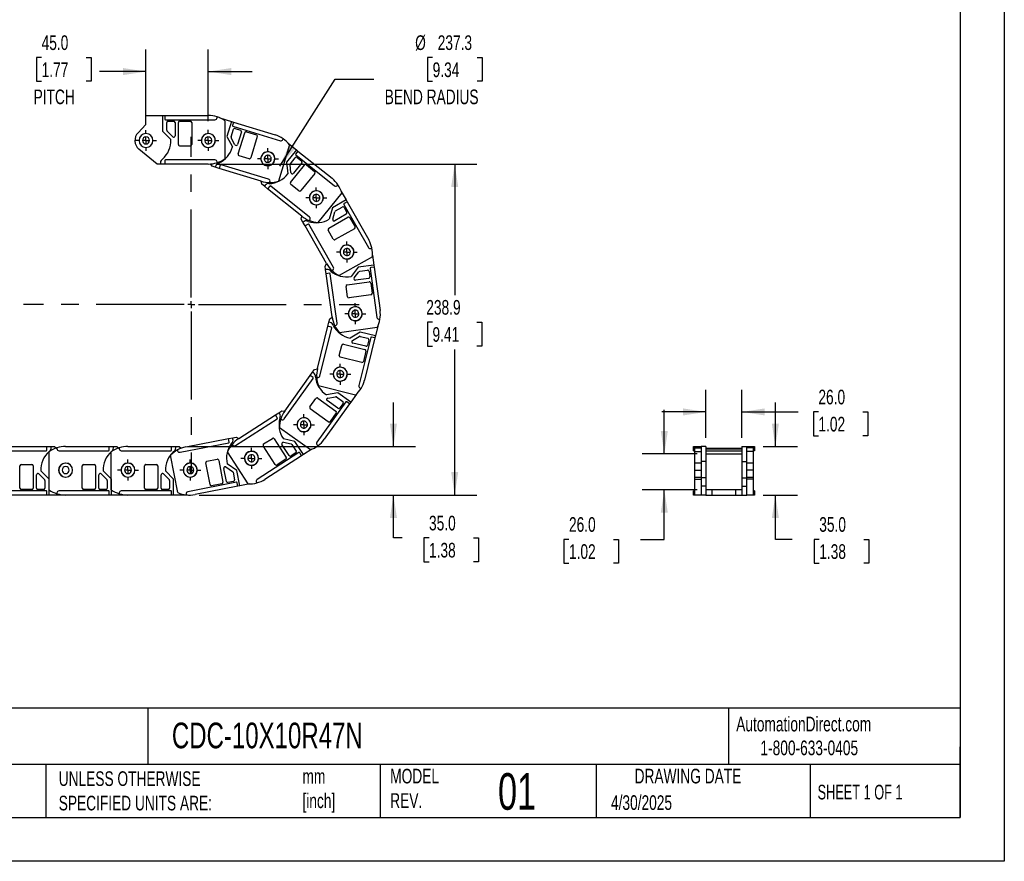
# Model space of a CAD drawing. Header units: millimetres. Extents: x 0 to 1397, y 0 to 1080.
# Tile 2 of 9: x 686 to 1397, y 0 to 608. Entities that reach past the tile are written whole.
import ezdxf

# ---------------------------------------------------------------- set-up
doc = ezdxf.new("R2010")
doc.units = ezdxf.units.MM
doc.header["$LTSCALE"] = 5
doc.linetypes.add('CENTERX2', pattern=[20.32, 12.7, -2.54, 2.54, -2.54])
doc.layers.add('CENTER', color=40, linetype='CENTERX2')
doc.layers.add('DIMENSIONS', color=140, linetype='Continuous', lineweight=25)
doc.layers.add('TEXT', color=140, linetype='Continuous', lineweight=25)
doc.styles.add('SLDTEXTSTYLE0', font='TXT', dxfattribs={"width": 0.7})
doc.styles.add('SLDTEXTSTYLE1', font='TXT', dxfattribs={"width": 0.65})
doc.dimstyles.new('SLDDIMSTYLE0', dxfattribs={"dimtxt": 10.790039, "dimasz": 16.51, "dimexe": 0, "dimexo": 0.0625, "dimgap": 2.69751, "dimtad": 0, "dimtih": 1, "dimtoh": 1, "dimdec": 1, "dimrnd": 1e-09, "dimzin": 12, "dimdsep": 46, "dimtxsty": 'SLDTEXTSTYLE0', "dimsah": 1, "dimcen": 0, "dimadec": 0, "dimazin": 3, "dimtfac": 1, "dimtdec": 1, "dimtofl": 0, "dimtmove": 0, "dimatfit": 3, "dimfxl": 0, "dimfrac": 2, "dimtolj": 1, "dimtzin": 12, "dimarcsym": 0})
doc.dimstyles.new('SLDDIMSTYLE1', dxfattribs={"dimtxt": 10.790039, "dimasz": 16.51, "dimexe": 0, "dimexo": 0.0625, "dimgap": 2.69751, "dimtad": 0, "dimtih": 1, "dimtoh": 1, "dimdec": 1, "dimrnd": 1e-09, "dimzin": 4, "dimdsep": 46, "dimtxsty": 'SLDTEXTSTYLE0', "dimsah": 1, "dimcen": 0.09, "dimadec": 0, "dimazin": 1, "dimtfac": 1, "dimtdec": 1, "dimtmove": 0, "dimatfit": 0, "dimfxl": 0, "dimfrac": 2, "dimtolj": 1, "dimtzin": 12, "dimarcsym": 0})
doc.dimstyles.new('SLDDIMSTYLE2', dxfattribs={"dimtxt": 10.790039, "dimasz": 16.51, "dimexe": 0, "dimexo": 0.0625, "dimgap": 2.69751, "dimtad": 0, "dimtih": 1, "dimtoh": 1, "dimdec": 1, "dimrnd": 1e-09, "dimzin": 12, "dimdsep": 46, "dimtxsty": 'SLDTEXTSTYLE0', "dimsah": 1, "dimcen": 0.09, "dimadec": 0, "dimazin": 3, "dimtfac": 1, "dimtdec": 1, "dimtofl": 0, "dimtmove": 0, "dimatfit": 3, "dimfxl": 0, "dimfrac": 2, "dimtolj": 1, "dimtzin": 12, "dimarcsym": 0})

# ---------------------------------------------------------------- blocks, each defined once
blk = doc.blocks.new('_D')
at = {"layer": 'DIMENSIONS'}
for p, q in [((984.31, 580.2), (980.69, 580.2)), ((980.69, 580.2), (980.69, 563.05)), ((1016.38, 580.2), (1020, 580.2)), ((1020, 580.2), (1020, 563.05)), ((873.96, 501.87), (913.99, 564.53)), ((913.99, 564.53), (941.77, 564.53)), ((980.69, 563.05), (984.31, 563.05)), ((1020, 563.05), (1016.38, 563.05))]:
    blk.add_line(p, q, dxfattribs=at)
blk.add_solid([(873.96, 501.87), (884.99, 514.42), (880.71, 517.15)], dxfattribs=at)
at = {"layer": 'DIMENSIONS', "attachment_point": 1, "style": 'SLDTEXTSTYLE0'}
for s, insert, char_height in [('%%c', (971.68, 596.25), 10.583), ('237.3', (987.97, 596.25), 10.583), ('9.34', (984.31, 576.69), 10.583), ('BEND RADIUS', (949.71, 557.13), 10.5833)]:
    blk.add_mtext(s, dxfattribs=dict(at, insert=insert, char_height=char_height))
blk = doc.blocks.new('_D_1')
at = {"layer": 'DIMENSIONS'}
for p, q in [((777.34, 534.25), (777.34, 585.98)), ((822.34, 534.3), (822.34, 585.98)), ((702, 580.2), (698.38, 580.2)), ((698.38, 580.2), (698.38, 563.05)), ((734.06, 580.2), (737.69, 580.2)), ((737.69, 580.2), (737.69, 563.05)), ((777.34, 570.1), (743.73, 570.1)), ((822.34, 570.1), (854.09, 570.1)), ((698.38, 563.05), (702, 563.05)), ((737.69, 563.05), (734.06, 563.05))]:
    blk.add_line(p, q, dxfattribs=at)
for points in [[(777.34, 570.1), (760.83, 572.64), (760.83, 567.56)], [(822.34, 570.1), (838.85, 567.56), (838.85, 572.64)]]:
    blk.add_solid(points, dxfattribs=at)
at = {"layer": 'DIMENSIONS', "char_height": 10.583, "attachment_point": 1, "style": 'SLDTEXTSTYLE0'}
for s, insert in [('45.0', (702, 596.25)), ('1.77', (702, 576.69)), ('PITCH', (696.22, 557.13))]:
    blk.add_mtext(s, dxfattribs=dict(at, insert=insert))
blk = doc.blocks.new('_D_2')
at = {"layer": 'DIMENSIONS'}
for p, q in [((828.69, 503.36), (1016.1, 503.36)), ((1000.22, 503.36), (1000.22, 408.7)), ((984.19, 389.13), (980.57, 389.13)), ((980.57, 389.13), (980.57, 371.99)), ((1016.25, 389.13), (1019.88, 389.13)), ((1019.88, 389.13), (1019.88, 371.99)), ((980.57, 371.99), (984.19, 371.99)), ((1019.88, 371.99), (1016.25, 371.99)), ((1000.22, 264.41), (1000.22, 369.57)), ((815.68, 264.41), (1016.1, 264.41))]:
    blk.add_line(p, q, dxfattribs=at)
for points in [[(1000.22, 503.36), (997.68, 486.85), (1002.76, 486.85)], [(1000.22, 264.41), (1002.76, 280.92), (997.68, 280.92)]]:
    blk.add_solid(points, dxfattribs=at)
at = {"layer": 'DIMENSIONS', "char_height": 10.583, "attachment_point": 1, "style": 'SLDTEXTSTYLE0'}
for s, insert in [('238.9', (979.7, 405.19)), ('9.41', (984.19, 385.63))]:
    blk.add_mtext(s, dxfattribs=dict(at, insert=insert))
blk = doc.blocks.new('_D_3')
at = {"layer": 'DIMENSIONS'}
for p, q in [((955.99, 299.41), (955.99, 331.16)), ((807.68, 299.41), (971.87, 299.41)), ((815.68, 264.41), (971.87, 264.41)), ((955.99, 233.4), (955.99, 264.41)), ((962.22, 233.4), (955.99, 233.4)), ((981.68, 233.4), (978.05, 233.4)), ((978.05, 233.4), (978.05, 216.25)), ((1013.74, 233.4), (1017.36, 233.4)), ((1017.36, 233.4), (1017.36, 216.25)), ((978.05, 216.25), (981.68, 216.25)), ((1017.36, 216.25), (1013.74, 216.25))]:
    blk.add_line(p, q, dxfattribs=at)
for points in [[(955.99, 299.41), (958.53, 315.92), (953.45, 315.92)], [(955.99, 264.41), (953.45, 247.9), (958.53, 247.9)]]:
    blk.add_solid(points, dxfattribs=at)
at = {"layer": 'DIMENSIONS', "char_height": 10.583, "attachment_point": 1, "style": 'SLDTEXTSTYLE0'}
for s, insert in [('35.0', (981.68, 249.46)), ('1.38', (981.68, 229.9))]:
    blk.add_mtext(s, dxfattribs=dict(at, insert=insert))
blk = doc.blocks.new('SW_CENTERMARKSYMBOL_0')
at = {"layer": 'CENTER', "color": 0}
for p, q in [((0, 5.08), (0, 7.54)), ((-5.08, 0), (-7.54, 0)), ((0, 0), (-2.54, 0)), ((0, 0), (0, 2.54)), ((0, 0), (0, -2.54)), ((0, 0), (2.54, 0)), ((5.08, 0), (7.54, 0)), ((0, -5.08), (0, -7.54))]:
    blk.add_line(p, q, dxfattribs=at)
blk = doc.blocks.new('SW_CENTERMARKSYMBOL_1')
at = {"layer": 'CENTER', "color": 0}
for p, q in [((0, 5.08), (0, 7.59)), ((-5.08, 0), (-7.59, 0)), ((0, 0), (-2.54, 0)), ((0, 0), (0, 2.54)), ((0, 0), (0, -2.54)), ((0, 0), (2.54, 0)), ((5.08, 0), (7.59, 0)), ((0, -5.08), (0, -7.59))]:
    blk.add_line(p, q, dxfattribs=at)
blk = doc.blocks.new('SW_CENTERMARKSYMBOL_2')
at = {"layer": 'CENTER', "color": 0}
for p, q in [((0, 5.08), (0, 7.59)), ((-5.08, 0), (-7.59, 0)), ((0, 0), (-2.54, 0)), ((0, 0), (0, 2.54)), ((0, 0), (0, -2.54)), ((0, 0), (2.54, 0)), ((5.08, 0), (7.59, 0)), ((0, -5.08), (0, -7.59))]:
    blk.add_line(p, q, dxfattribs=at)
blk = doc.blocks.new('SW_CENTERMARKSYMBOL_3')
at = {"layer": 'CENTER', "color": 0}
for p, q in [((0, 5.08), (0, 7.54)), ((-5.08, 0), (-7.54, 0)), ((0, 0), (-2.54, 0)), ((0, 0), (0, 2.54)), ((0, 0), (0, -2.54)), ((0, 0), (2.54, 0)), ((5.08, 0), (7.54, 0)), ((0, -5.08), (0, -7.54))]:
    blk.add_line(p, q, dxfattribs=at)
blk = doc.blocks.new('SW_CENTERMARKSYMBOL_4')
at = {"layer": 'CENTER', "color": 0}
for p, q in [((0, 5.08), (0, 7.54)), ((-5.08, 0), (-7.54, 0)), ((0, 0), (-2.54, 0)), ((0, 0), (0, 2.54)), ((0, 0), (0, -2.54)), ((0, 0), (2.54, 0)), ((5.08, 0), (7.54, 0)), ((0, -5.08), (0, -7.54))]:
    blk.add_line(p, q, dxfattribs=at)
blk = doc.blocks.new('SW_CENTERMARKSYMBOL_5')
at = {"layer": 'CENTER', "color": 0}
for p, q in [((0, 5.08), (0, 7.54)), ((-5.08, 0), (-7.54, 0)), ((0, 0), (-2.54, 0)), ((0, 0), (0, 2.54)), ((0, 0), (0, -2.54)), ((0, 0), (2.54, 0)), ((5.08, 0), (7.54, 0)), ((0, -5.08), (0, -7.54))]:
    blk.add_line(p, q, dxfattribs=at)
blk = doc.blocks.new('SW_CENTERMARKSYMBOL_6')
at = {"layer": 'CENTER', "color": 0}
for p, q in [((0, 5.08), (0, 7.59)), ((-5.08, 0), (-7.59, 0)), ((0, 0), (-2.54, 0)), ((0, 0), (0, 2.54)), ((0, 0), (0, -2.54)), ((0, 0), (2.54, 0)), ((5.08, 0), (7.59, 0)), ((0, -5.08), (0, -7.59))]:
    blk.add_line(p, q, dxfattribs=at)
blk = doc.blocks.new('SW_CENTERMARKSYMBOL_7')
at = {"layer": 'CENTER', "color": 0}
for p, q in [((0, 5.08), (0, 7.59)), ((-5.08, 0), (-7.59, 0)), ((0, 0), (-2.54, 0)), ((0, 0), (0, 2.54)), ((0, 0), (0, -2.54)), ((0, 0), (2.54, 0)), ((5.08, 0), (7.59, 0)), ((0, -5.08), (0, -7.59))]:
    blk.add_line(p, q, dxfattribs=at)
blk = doc.blocks.new('SW_CENTERMARKSYMBOL_8')
at = {"layer": 'CENTER', "color": 0}
for p, q in [((0, 5.08), (0, 7.59)), ((-5.08, 0), (-7.59, 0)), ((0, 0), (-2.54, 0)), ((0, 0), (0, 2.54)), ((0, 0), (0, -2.54)), ((0, 0), (2.54, 0)), ((5.08, 0), (7.59, 0)), ((0, -5.08), (0, -7.59))]:
    blk.add_line(p, q, dxfattribs=at)
blk = doc.blocks.new('SW_CENTERMARKSYMBOL_9')
at = {"layer": 'CENTER', "color": 0}
for p, q in [((0, 5.08), (0, 7.54)), ((-5.08, 0), (-7.54, 0)), ((0, 0), (-2.54, 0)), ((0, 0), (0, 2.54)), ((0, 0), (0, -2.54)), ((0, 0), (2.54, 0)), ((5.08, 0), (7.54, 0)), ((0, -5.08), (0, -7.54))]:
    blk.add_line(p, q, dxfattribs=at)
blk = doc.blocks.new('SW_CENTERMARKSYMBOL_10')
at = {"layer": 'CENTER', "color": 0}
for p, q in [((0, 5.08), (0, 7.59)), ((-5.08, 0), (-7.59, 0)), ((0, 0), (-2.54, 0)), ((0, 0), (0, 2.54)), ((0, 0), (0, -2.54)), ((0, 0), (2.54, 0)), ((5.08, 0), (7.59, 0)), ((0, -5.08), (0, -7.59))]:
    blk.add_line(p, q, dxfattribs=at)
blk = doc.blocks.new('SW_CENTERMARKSYMBOL_11')
at = {"layer": 'CENTER', "color": 0}
for p, q in [((0, 5.08), (0, 121.18)), ((-5.08, 0), (-121.18, 0)), ((0, 0), (-2.54, 0)), ((0, 0), (0, 2.54)), ((0, 0), (0, -2.54)), ((0, 0), (2.54, 0)), ((5.08, 0), (121.18, 0)), ((0, -5.08), (0, -121.18))]:
    blk.add_line(p, q, dxfattribs=at)
blk = doc.blocks.new('_D_5')
at = {"layer": 'DIMENSIONS'}
for p, q in [((1181.59, 305.76), (1181.59, 340.26)), ((1207.59, 305.76), (1207.59, 340.26)), ((1181.59, 324.39), (1149.84, 324.39)), ((1207.59, 324.39), (1248.18, 324.39)), ((1262.8, 324.39), (1259.17, 324.39)), ((1259.17, 324.39), (1259.17, 307.24)), ((1294.86, 324.39), (1298.48, 324.39)), ((1298.48, 324.39), (1298.48, 307.24)), ((1259.17, 307.24), (1262.8, 307.24)), ((1298.48, 307.24), (1294.86, 307.24))]:
    blk.add_line(p, q, dxfattribs=at)
for points in [[(1181.59, 324.39), (1165.08, 326.93), (1165.08, 321.85)], [(1207.59, 324.39), (1224.1, 321.85), (1224.1, 326.93)]]:
    blk.add_solid(points, dxfattribs=at)
at = {"layer": 'DIMENSIONS', "char_height": 10.583, "attachment_point": 1, "style": 'SLDTEXTSTYLE0'}
for s, insert in [('26.0', (1262.8, 340.45)), ('1.02', (1262.8, 320.88))]:
    blk.add_mtext(s, dxfattribs=dict(at, insert=insert))
blk = doc.blocks.new('_D_6')
at = {"layer": 'DIMENSIONS'}
for p, q in [((1151.55, 294.21), (1151.55, 325.96)), ((1175.24, 294.21), (1135.68, 294.21)), ((1175.24, 268.21), (1135.68, 268.21)), ((1151.55, 232.39), (1151.55, 268.21)), ((1082.73, 232.39), (1079.11, 232.39)), ((1079.11, 232.39), (1079.11, 215.24)), ((1114.8, 232.39), (1118.42, 232.39)), ((1118.42, 232.39), (1118.42, 215.24)), ((1134.25, 232.39), (1151.55, 232.39)), ((1079.11, 215.24), (1082.73, 215.24)), ((1118.42, 215.24), (1114.8, 215.24))]:
    blk.add_line(p, q, dxfattribs=at)
for points in [[(1151.55, 294.21), (1154.09, 310.72), (1149.01, 310.72)], [(1151.55, 268.21), (1149.01, 251.7), (1154.09, 251.7)]]:
    blk.add_solid(points, dxfattribs=at)
at = {"layer": 'DIMENSIONS', "char_height": 10.583, "attachment_point": 1, "style": 'SLDTEXTSTYLE0'}
for s, insert in [('26.0', (1082.73, 248.45)), ('1.02', (1082.73, 228.89))]:
    blk.add_mtext(s, dxfattribs=dict(at, insert=insert))
blk = doc.blocks.new('_D_7')
at = {"layer": 'DIMENSIONS'}
for p, q in [((1231.73, 299.41), (1231.73, 331.16)), ((1222.94, 299.41), (1247.61, 299.41)), ((1222.94, 264.41), (1247.61, 264.41)), ((1231.73, 232.39), (1231.73, 264.41)), ((1243.97, 232.39), (1231.73, 232.39)), ((1263.42, 232.39), (1259.8, 232.39)), ((1259.8, 232.39), (1259.8, 215.24)), ((1295.49, 232.39), (1299.11, 232.39)), ((1299.11, 232.39), (1299.11, 215.24)), ((1259.8, 215.24), (1263.42, 215.24)), ((1299.11, 215.24), (1295.49, 215.24))]:
    blk.add_line(p, q, dxfattribs=at)
for points in [[(1231.73, 299.41), (1234.27, 315.92), (1229.19, 315.92)], [(1231.73, 264.41), (1229.19, 247.9), (1234.27, 247.9)]]:
    blk.add_solid(points, dxfattribs=at)
at = {"layer": 'DIMENSIONS', "char_height": 10.583, "attachment_point": 1, "style": 'SLDTEXTSTYLE0'}
for s, insert in [('35.0', (1263.42, 248.45)), ('1.38', (1263.42, 228.89))]:
    blk.add_mtext(s, dxfattribs=dict(at, insert=insert))

msp = doc.modelspace()

# ---------------------------------------------------------------- linework, layer by layer
at = {"color": 7, "linetype": 'Continuous'}
for p, q in [((1397.01, 1079.51), (1397.01, 0.01)), ((1397.01, 0.01), (0.01, 0.01))]:
    msp.add_line(p, q, dxfattribs=at)
for p, q in [((777.34, 531.86), (777.34, 538.36)), ((777.34, 538.36), (789.34, 538.36)), ((789.34, 538.36), (789.34, 526.96)), ((789.34, 538.36), (790.84, 538.36)), ((790.84, 538.36), (790.84, 535.86)), ((790.84, 538.36), (822.34, 538.36)), ((791.34, 535.36), (827.14, 535.36)), ((792.34, 527.77), (792.34, 533.36)), ((793.34, 534.36), (797.34, 534.36)), ((798.34, 533.36), (798.34, 523.77)), ((800.84, 517.36), (800.84, 533.36)), ((801.84, 534.36), (809.34, 534.36)), ((810.34, 533.36), (810.34, 517.36)), ((828.64, 536.86), (828.64, 537.39)), ((830.69, 536.63), (839.08, 534.06)), ((834.34, 534.59), (834.34, 507.12)), ((839.08, 534.06), (835.75, 523.16)), ((839.08, 534.06), (840.52, 533.62)), ((840.52, 533.62), (839.78, 531.23)), ((840.52, 533.62), (870.64, 524.41)), ((771.6, 525.92), (777.34, 531.86)), ((789.34, 526.96), (795.33, 520.97)), ((796.64, 523.06), (792.64, 527.06)), ((838.86, 523.06), (840.49, 528.4)), ((840.12, 530.61), (874.35, 520.14)), ((841.74, 529.07), (845.56, 527.9)), ((846.23, 526.65), (843.42, 517.48)), ((849.87, 526.58), (857.04, 524.39)), ((835.75, 523.16), (839.72, 515.68)), ((841.58, 517.31), (838.93, 522.3)), ((843.94, 510.62), (848.62, 525.92)), ((857.7, 523.14), (853.02, 507.84)), ((876.23, 521.14), (876.38, 521.65)), ((785.34, 503.36), (772.24, 514.19)), ((809.34, 516.36), (801.84, 516.36)), ((881.01, 517.3), (872.98, 491.04)), ((885.91, 513.67), (878.78, 504.77)), ((880.3, 518.16), (885.91, 513.67)), ((887.08, 512.73), (885.51, 510.78)), ((885.91, 513.67), (887.08, 512.73)), ((887.08, 512.73), (911.66, 493.03)), ((790.84, 505.86), (790.84, 503.36)), ((827.14, 506.36), (791.34, 506.36)), ((828.64, 504.32), (828.64, 504.86)), ((851.78, 507.18), (844.6, 509.37)), ((878.78, 504.77), (879.7, 496.35)), ((881.63, 503.53), (885.12, 507.89)), ((885.59, 510.08), (913.52, 487.69)), ((886.53, 508.05), (889.65, 505.55)), ((787.84, 503.36), (785.34, 503.36)), ((787.84, 504.36), (787.84, 503.36)), ((790.84, 503.36), (787.84, 503.36)), ((822.34, 503.36), (790.84, 503.36)), ((825.02, 501.76), (823.93, 503.42)), ((827.41, 501.03), (825.02, 501.76)), ((827.71, 501.99), (827.41, 501.03)), ((830.28, 500.15), (827.41, 501.03)), ((831.01, 502.54), (830.28, 500.15)), ((860.41, 490.94), (830.28, 500.15)), ((865.87, 492.41), (831.64, 502.88)), ((882.03, 497.18), (881.41, 502.8)), ((881.75, 490.09), (891.75, 502.58)), ((889.8, 504.14), (883.81, 496.66)), ((893.16, 502.73), (899.01, 498.04)), ((860.9, 488.86), (860.47, 490.92)), ((866.71, 490.03), (866.87, 490.54)), ((899.17, 496.63), (889.16, 484.15)), ((862.85, 487.3), (860.9, 488.86)), ((863.47, 488.08), (862.85, 487.3)), ((865.19, 485.42), (862.85, 487.3)), ((866.75, 487.37), (865.19, 485.42)), ((889.77, 465.72), (865.19, 485.42)), ((895.39, 465.06), (867.45, 487.45)), ((887.75, 483.99), (881.9, 488.69)), ((915.63, 487.92), (915.97, 488.34)), ((918.32, 483.64), (921.86, 477.4)), ((918.66, 482.59), (901.48, 461.15)), ((921.86, 477.4), (911.95, 471.77)), ((921.86, 477.4), (922.6, 476.1)), ((911.95, 471.77), (909.7, 463.61)), ((914.14, 469.57), (919, 472.32)), ((920.24, 474.18), (937.91, 443.04)), ((920.36, 471.95), (922.33, 468.47)), ((922.6, 476.1), (920.43, 474.86)), ((922.6, 476.1), (938.15, 448.7)), ((889.45, 463.61), (889.82, 465.68)), ((890.68, 461.43), (889.45, 463.61)), ((895.29, 462.53), (895.62, 462.95)), ((909.27, 457.03), (923.19, 464.93)), ((912.16, 463.51), (913.67, 468.96)), ((921.96, 467.1), (913.62, 462.37)), ((924.55, 464.55), (928.26, 458.03)), ((891.55, 461.93), (890.68, 461.43)), ((892.16, 458.82), (890.68, 461.43)), ((894.34, 460.06), (892.16, 458.82)), ((907.71, 431.43), (892.16, 458.82)), ((912.69, 428.73), (895.02, 459.87)), ((912.6, 449.15), (908.9, 455.67)), ((927.88, 456.67), (913.96, 448.77)), ((939.95, 442.48), (940.42, 442.74)), ((940.8, 436.4), (916.91, 422.85)), ((940.87, 437.51), (941.85, 430.4)), ((906.63, 429.58), (907.74, 431.37)), ((906.97, 427.1), (906.63, 429.58)), ((907.97, 427.24), (906.97, 427.1)), ((907.38, 424.13), (906.97, 427.1)), ((911.66, 426.42), (912.12, 426.69)), ((930.56, 428.84), (925.44, 422.09)), ((941.85, 430.4), (930.56, 428.84)), ((931.77, 425.98), (937.31, 426.74)), ((939.15, 428.01), (944.05, 392.54)), ((942.06, 428.91), (939.58, 428.57)), ((941.85, 430.4), (942.06, 428.91)), ((942.06, 428.91), (946.36, 397.71)), ((909.86, 424.47), (907.38, 424.13)), ((911.69, 392.93), (907.38, 424.13)), ((915.32, 388.58), (910.43, 424.04)), ((927.7, 421.09), (931.11, 425.59)), ((938.13, 420.8), (928.63, 419.49)), ((938.44, 425.89), (938.98, 421.93)), ((922.79, 407.58), (921.77, 415.01)), ((922.62, 416.14), (938.47, 418.32)), ((939.6, 417.47), (940.62, 410.04)), ((939.77, 408.91), (923.92, 406.73)), ((909.41, 389.18), (910.01, 391.61)), ((910.01, 391.61), (911.7, 392.86)), ((945.74, 391.26), (946.27, 391.34)), ((901.15, 355.68), (908.69, 386.27)), ((902.91, 350.3), (911.48, 385.06)), ((908.69, 386.27), (909.41, 389.18)), ((911.12, 385.67), (908.69, 386.27)), ((910.38, 388.94), (909.41, 389.18)), ((913.51, 386.82), (914.04, 386.89)), ((944.27, 385.31), (917.06, 381.55)), ((944.75, 386.31), (943.03, 379.34)), ((931.96, 382.07), (924.71, 377.69)), ((926.44, 375.92), (931.28, 378.85)), ((939.64, 378.12), (931.07, 343.36)), ((943.03, 379.34), (931.96, 382.07)), ((932.04, 378.96), (937.46, 377.63)), ((942.67, 377.88), (935.13, 347.3)), ((942.67, 377.88), (940.24, 378.48)), ((943.03, 379.34), (942.67, 377.88)), ((916.88, 365.19), (918.68, 372.47)), ((919.89, 373.2), (935.42, 369.37)), ((936.02, 371.8), (926.71, 374.1)), ((938.19, 376.41), (937.23, 372.53)), ((933.15, 360.15), (917.61, 363.98)), ((936.15, 368.16), (934.36, 360.88)), ((899.09, 355.08), (901.13, 355.62)), ((877.22, 319.34), (898.04, 348.46)), ((877.57, 324.99), (895.9, 350.61)), ((895.9, 350.61), (897.64, 353.05)), ((897.93, 349.15), (895.9, 350.61)), ((897.64, 353.05), (899.09, 355.08)), ((898.45, 352.47), (897.64, 353.05)), ((900.58, 349.34), (901.09, 349.21)), ((928.6, 336.55), (901.93, 343.13)), ((932.16, 341.54), (932.68, 341.42)), ((895.71, 328), (900.07, 334.1)), ((901.47, 334.33), (914.48, 325.02)), ((915.96, 338.1), (907.61, 336.71)), ((908.56, 334.43), (914.14, 335.36)), ((914.88, 335.19), (919.42, 331.94)), ((925.24, 331.47), (915.96, 338.1)), ((929.41, 337.31), (925.24, 331.47)), ((921.63, 331.59), (900.81, 302.47)), ((924.36, 330.25), (906.04, 304.63)), ((915.93, 327.06), (908.14, 332.63)), ((919.66, 330.54), (917.33, 327.29)), ((924.36, 330.25), (922.33, 331.7)), ((925.24, 331.47), (924.36, 330.25)), ((844.31, 305.19), (870.81, 322.21)), ((870.81, 322.21), (873.34, 323.83)), ((872.17, 320.11), (870.81, 322.21)), ((873.34, 323.83), (875.44, 325.19)), ((873.88, 322.99), (873.34, 323.83)), ((875.44, 325.19), (877.53, 324.93)), ((908.95, 317.3), (895.94, 326.6)), ((914.71, 323.63), (910.35, 317.53)), ((841.89, 300.07), (872.02, 319.42)), ((896, 297.06), (873.65, 313.03)), ((874.69, 319.3), (875.13, 318.99)), ((837.01, 305.11), (839.95, 305.68)), ((839.95, 305.68), (842.41, 306.16)), ((840.14, 304.7), (839.95, 305.68)), ((842.41, 306.16), (844.26, 305.15)), ((674.37, 299.41), (705.87, 299.41)), ((705.87, 296.91), (705.87, 299.41)), ((705.87, 299.41), (708.87, 299.41)), ((708.87, 298.41), (708.87, 299.41)), ((708.87, 299.41), (711.37, 299.41)), ((711.37, 299.41), (712.68, 298.33)), ((719.35, 299.41), (750.85, 299.41)), ((750.85, 296.91), (750.85, 299.41)), ((750.85, 299.41), (753.85, 299.41)), ((753.85, 298.41), (753.85, 299.41)), ((753.85, 299.41), (756.35, 299.41)), ((756.35, 299.41), (757.66, 298.33)), ((764.33, 299.41), (795.83, 299.41)), ((795.83, 296.91), (795.83, 299.41)), ((795.83, 299.41), (798.83, 299.41)), ((798.83, 298.41), (798.83, 299.41)), ((798.83, 299.41), (801.33, 299.41)), ((801.33, 299.41), (802.82, 298.19)), ((801.95, 295.24), (837.09, 302.07)), ((806.09, 299.1), (837.01, 305.11)), ((837.49, 302.66), (837.01, 305.11)), ((839.53, 300.97), (839.82, 300.52)), ((870.62, 286.43), (861.97, 299.89)), ((862.28, 301.28), (868.59, 305.33)), ((869.97, 305.03), (878.61, 291.57)), ((880.72, 292.92), (875.54, 300.98)), ((884.83, 303.17), (876.55, 304.97)), ((876.59, 302.5), (882.12, 301.3)), ((882.75, 300.86), (885.77, 296.16)), ((890.99, 293.58), (884.83, 303.17)), ((901.15, 300.37), (901.59, 300.06)), ((1172.59, 296.91), (1172.59, 299.41)), ((1172.59, 299.41), (1173.59, 299.41)), ((1173.59, 298.41), (1173.59, 299.41)), ((1173.59, 299.41), (1178.09, 299.41)), ((1181.59, 299.41), (1178.09, 299.41)), ((1178.09, 299.41), (1178.09, 288.58)), ((1181.59, 299.41), (1181.59, 288.58)), ((1207.59, 299.41), (1211.09, 299.41)), ((1207.59, 299.41), (1207.59, 288.58)), ((1211.09, 288.58), (1211.09, 299.41)), ((1211.09, 299.41), (1215.59, 299.41)), ((1215.59, 299.41), (1215.59, 298.41)), ((1215.59, 299.41), (1216.59, 299.41)), ((1216.59, 299.41), (1216.59, 296.91)), ((669.57, 296.41), (705.37, 296.41)), ((707.35, 268.18), (707.35, 295.65)), ((713.05, 298.45), (713.05, 297.91)), ((714.55, 296.41), (750.35, 296.41)), ((752.33, 268.18), (752.33, 295.65)), ((758.03, 298.45), (758.03, 297.91)), ((759.53, 296.41), (795.33, 296.41)), ((800.27, 266.15), (795.03, 293.12)), ((800.09, 296.95), (800.19, 296.43)), ((851.1, 272.42), (836.25, 295.54)), ((887.69, 295.02), (857.57, 275.67)), ((889.73, 292.76), (863.23, 275.74)), ((885.47, 294.78), (882.1, 292.62)), ((889.73, 292.76), (888.38, 294.87)), ((890.99, 293.58), (889.73, 292.76)), ((897.03, 297.46), (890.99, 293.58)), ((1172.59, 296.41), (1172.59, 296.91)), ((1172.59, 296.91), (1173.59, 296.91)), ((1172.59, 296.41), (1173.59, 296.41)), ((1173.59, 298.41), (1178.09, 298.41)), ((1173.59, 295.83), (1173.59, 298.41)), ((1173.59, 295.83), (1178.09, 295.83)), ((1173.59, 287.41), (1173.59, 295.83)), ((1181.59, 298.21), (1207.59, 298.21)), ((1181.59, 297.71), (1207.59, 297.71)), ((1181.59, 296.21), (1207.59, 296.21)), ((1181.59, 294.21), (1207.59, 294.21)), ((1215.59, 298.41), (1211.09, 298.41)), ((1215.59, 295.83), (1211.09, 295.83)), ((1215.59, 298.41), (1215.59, 295.83)), ((1216.59, 296.91), (1215.59, 296.91)), ((1216.59, 296.41), (1215.59, 296.41)), ((1215.59, 295.83), (1215.59, 287.41)), ((1216.59, 296.91), (1216.59, 296.41)), ((686.37, 269.41), (686.37, 285.41)), ((687.37, 286.41), (694.87, 286.41)), ((695.87, 285.41), (695.87, 269.41)), ((731.35, 269.41), (731.35, 285.41)), ((732.35, 286.41), (739.85, 286.41)), ((740.85, 285.41), (740.85, 269.41)), ((776.33, 269.41), (776.33, 285.41)), ((777.33, 286.41), (784.83, 286.41)), ((785.83, 285.41), (785.83, 269.41)), ((823.59, 271.94), (820.54, 287.65)), ((821.33, 288.82), (828.69, 290.25)), ((829.86, 289.46), (832.92, 273.76)), ((835.08, 284.66), (839.77, 281.5)), ((842.98, 282.23), (835.96, 286.97)), ((878.31, 290.19), (872, 286.13)), ((1178.09, 287.41), (1173.59, 287.41)), ((1173.59, 282.41), (1173.59, 287.41)), ((1181.59, 288.58), (1178.09, 288.58)), ((1178.09, 288.58), (1178.09, 276.85)), ((1181.59, 288.58), (1181.59, 276.85)), ((1207.59, 288.58), (1211.09, 288.58)), ((1207.59, 288.58), (1207.59, 276.85)), ((1211.09, 276.85), (1211.09, 288.58)), ((1215.59, 287.41), (1211.09, 287.41)), ((1215.59, 287.41), (1215.59, 282.41)), ((698.37, 269.41), (698.37, 279)), ((700.08, 279.71), (704.08, 275.71)), ((707.37, 275.81), (701.38, 281.8)), ((743.35, 269.41), (743.35, 279)), ((745.06, 279.71), (749.06, 275.71)), ((752.35, 275.81), (746.36, 281.8)), ((788.33, 269.41), (788.33, 279)), ((790.04, 279.71), (794.04, 275.71)), ((797.33, 275.81), (791.34, 281.8)), ((835.37, 274.23), (833.54, 283.64)), ((840.19, 280.86), (841.26, 275.38)), ((845.16, 271.04), (842.98, 282.23)), ((1173.59, 282.41), (1178.09, 282.41)), ((1173.59, 277.41), (1173.59, 282.41)), ((1173.59, 277.41), (1178.09, 277.41)), ((1173.59, 275.81), (1173.59, 277.41)), ((1215.59, 282.41), (1211.09, 282.41)), ((1211.09, 277.41), (1215.59, 277.41)), ((1215.59, 282.41), (1215.59, 277.41)), ((1215.59, 277.41), (1215.59, 275.81)), ((704.37, 275), (704.37, 269.41)), ((707.37, 264.41), (707.37, 275.81)), ((749.35, 275), (749.35, 269.41)), ((752.35, 264.41), (752.35, 275.81)), ((794.33, 275), (794.33, 269.41)), ((797.33, 264.41), (797.33, 275.81)), ((842.62, 273.6), (807.48, 266.77)), ((843.69, 270.76), (812.77, 264.74)), ((832.13, 272.58), (824.76, 271.15)), ((840.47, 274.2), (836.54, 273.44)), ((843.69, 270.76), (843.21, 273.21)), ((845.16, 271.04), (843.69, 270.76)), ((852.21, 272.41), (845.16, 271.04)), ((857.12, 273.6), (857.4, 273.15)), ((1173.59, 275.81), (1178.09, 275.81)), ((1173.59, 264.41), (1173.59, 275.81)), ((1181.59, 276.85), (1178.09, 276.85)), ((1178.09, 276.85), (1178.09, 270.91)), ((1181.59, 270.91), (1178.09, 270.91)), ((1178.09, 270.91), (1178.09, 264.41)), ((1181.59, 276.85), (1181.59, 270.91)), ((1181.59, 270.91), (1181.59, 264.41)), ((1207.59, 276.85), (1211.09, 276.85)), ((1207.59, 276.85), (1207.59, 270.91)), ((1207.59, 270.91), (1211.09, 270.91)), ((1207.59, 270.91), (1207.59, 264.41)), ((1211.09, 270.91), (1211.09, 276.85)), ((1215.59, 275.81), (1211.09, 275.81)), ((1211.09, 264.41), (1211.09, 270.91)), ((1215.59, 275.81), (1215.59, 264.41)), ((705.37, 267.41), (669.57, 267.41)), ((705.87, 264.41), (674.37, 264.41)), ((694.87, 268.41), (687.37, 268.41)), ((703.37, 268.41), (699.37, 268.41)), ((705.87, 264.41), (705.87, 266.91)), ((707.37, 264.41), (705.87, 264.41)), ((719.35, 264.41), (707.37, 264.41)), ((713.05, 265.91), (713.05, 265.38)), ((750.35, 267.41), (714.55, 267.41)), ((750.85, 264.41), (719.35, 264.41)), ((739.85, 268.41), (732.35, 268.41)), ((748.35, 268.41), (744.35, 268.41)), ((750.85, 264.41), (750.85, 266.91)), ((752.35, 264.41), (750.85, 264.41)), ((764.33, 264.41), (752.35, 264.41)), ((758.03, 265.91), (758.03, 265.38)), ((795.33, 267.41), (759.53, 267.41)), ((795.83, 264.41), (764.33, 264.41)), ((784.83, 268.41), (777.33, 268.41)), ((793.33, 268.41), (789.33, 268.41)), ((795.83, 264.41), (795.83, 266.91)), ((797.33, 264.41), (795.83, 264.41)), ((807.23, 264.41), (797.33, 264.41)), ((806.3, 265.02), (806.4, 264.49)), ((1172.59, 267.41), (1173.59, 267.41)), ((1172.59, 266.91), (1172.59, 267.41)), ((1172.59, 266.91), (1173.59, 266.91)), ((1172.59, 264.41), (1172.59, 266.91)), ((1173.59, 264.41), (1172.59, 264.41)), ((1178.09, 264.41), (1173.59, 264.41)), ((1181.59, 264.41), (1178.09, 264.41)), ((1186.09, 268.21), (1181.59, 268.21)), ((1181.59, 264.41), (1186.09, 264.41)), ((1186.09, 264.41), (1186.09, 268.21)), ((1203.09, 268.21), (1186.09, 268.21)), ((1186.09, 264.41), (1203.09, 264.41)), ((1203.09, 264.41), (1203.09, 268.21)), ((1207.59, 268.21), (1203.09, 268.21)), ((1203.09, 264.41), (1207.59, 264.41)), ((1207.59, 264.41), (1211.09, 264.41)), ((1215.59, 264.41), (1211.09, 264.41)), ((1216.59, 267.41), (1215.59, 267.41)), ((1216.59, 266.91), (1215.59, 266.91)), ((1216.59, 264.41), (1215.59, 264.41)), ((1216.59, 267.41), (1216.59, 266.91)), ((1216.59, 266.91), (1216.59, 264.41))]:
    msp.add_line(p, q)
for centre, radius, start, end in [((791.34, 535.86), 0.5, 179.99861, 270.0031), ((793.34, 533.36), 1, 90.00067, 179.99933), ((797.34, 533.36), 1, 0.00067, 89.99933), ((801.84, 533.36), 1, 89.99921, 180.00079), ((809.34, 533.36), 1, 0.00067, 89.99933), ((822.34, 517.36), 21, 72.54541, 90.00277), ((827.14, 536.86), 1.5, 269.99901, 0.00099), ((822.34, 517.36), 21, 55.15336, 72.54549), ((793.34, 527.77), 1, 180.00297, 224.9977), ((840.26, 531.09), 0.5, 163.00279, 252.99701), ((841.44, 528.11), 1, 73.00097, 162.99883), ((845.27, 526.94), 1, 343.00221, 72.99816), ((849.57, 525.63), 1, 72.99981, 163.00112), ((777.34, 520.36), 8, 135.92085, 230.40212), ((777.34, 520.36), 5, 0.00004, 179.99996), ((777.34, 520.36), 5, 180.00001, 359.99999), ((777.34, 520.36), 2.55, 360, 180), ((777.34, 520.36), 2.55, 180, 0), ((777.34, 520.36), 18, 311.81039, 1.94317), ((797.34, 523.77), 1, 225.00014, 359.99975), ((822.34, 520.36), 5.05, 90.00003, 269.99997), ((822.34, 520.36), 5, 162.99997, 343.00007), ((822.34, 520.36), 5, 342.99997, 163.00007), ((822.34, 520.36), 2.55, 162.99994, 342.99994), ((822.34, 520.36), 2.55, 342.99994, 162.99994), ((822.34, 520.36), 5.05, 269.99988, 90.00012), ((839.81, 522.77), 1, 162.99823, 207.99972), ((856.75, 523.43), 1, 342.99837, 73.00171), ((864.5, 504.33), 21, 55.54505, 73.00308), ((874.79, 521.58), 1.5, 253.00129, 342.99854), ((864.5, 504.33), 21, 38.15354, 55.54514), ((801.84, 517.36), 1, 179.99921, 270.00079), ((809.34, 517.36), 1, 270.00067, 359.99933), ((822.34, 520.36), 18, 294.81026, 344.94322), ((842.47, 517.77), 1, 208.00016, 342.99988), ((865.38, 507.2), 5.05, 73.00013, 252.99978), ((865.29, 507.13), 5, 321.28559, 141.28574), ((865.38, 507.2), 5.05, 253.00013, 72.99978), ((790.64, 504.46), 2.8, 117.62061, 182.10114), ((791.34, 505.86), 0.5, 89.99981, 179.99933), ((827.14, 504.86), 1.5, 359.99921, 90.00051), ((822.34, 524.36), 21, 287.45451, 304.84664), ((844.9, 510.33), 1, 162.99837, 253.00171), ((852.07, 508.13), 1, 252.99981, 343.00112), ((865.29, 507.13), 5, 141.28559, 321.28574), ((865.29, 507.13), 2.55, 141.28531, 321.28581), ((865.29, 507.13), 2.55, 321.28545, 141.28568), ((885.9, 507.27), 1, 51.28599, 141.28546), ((885.9, 510.47), 0.5, 141.28947, 231.28331), ((889.02, 504.76), 1, 321.28613, 51.28418), ((822.34, 524.36), 21, 269.99723, 287.45459), ((830.41, 501.27), 2.8, 100.62062, 165.10156), ((831.49, 502.4), 0.5, 73.00175, 162.99919), ((882.41, 502.91), 1, 141.28646, 186.28522), ((892.53, 501.95), 1, 51.28505, 141.28666), ((898.38, 497.26), 1, 321.28613, 51.28418), ((866.55, 511.03), 21, 252.99722, 270.45473), ((865.44, 490.97), 1.5, 342.99946, 73.00091), ((865.29, 507.13), 18, 273.09608, 323.22886), ((866.55, 511.03), 21, 270.45462, 287.84651), ((883.03, 497.29), 1, 186.28517, 321.28639), ((898.52, 476.64), 21, 33.83052, 51.2891), ((865.72, 486.41), 2.8, 78.90594, 143.38744), ((867.14, 487.06), 0.5, 51.28599, 141.28546), ((882.53, 489.47), 1, 141.28549, 231.28722), ((888.38, 484.78), 1, 231.28599, 321.28546), ((900.4, 478.99), 5.05, 51.28583, 231.28577), ((900.29, 478.95), 5, 299.57157, 119.57132), ((914.46, 488.86), 1.5, 231.28599, 321.28546), ((898.52, 476.64), 21, 16.43894, 33.83149), ((900.29, 478.95), 5, 119.57124, 299.57164), ((900.4, 478.99), 5.05, 231.28583, 51.28577), ((900.29, 478.95), 2.55, 119.57143, 299.57149), ((900.29, 478.95), 2.55, 299.57143, 119.57149), ((914.63, 468.7), 1, 119.56915, 164.57327), ((919.49, 471.45), 1, 29.57103, 119.57128), ((920.68, 474.43), 0.5, 119.57051, 209.57297), ((902.9, 482.11), 21, 231.28268, 248.74052), ((893.02, 459.54), 2.8, 57.19185, 121.67327), ((900.29, 478.95), 18, 251.38178, 301.51455), ((902.9, 482.11), 21, 248.74043, 266.13213), ((894.45, 463.89), 1.5, 321.28471, 51.28636), ((913.13, 463.24), 1, 164.57099, 299.57118), ((921.46, 467.97), 1, 299.57463, 29.56901), ((923.68, 464.06), 1, 29.57176, 119.57113), ((894.58, 459.62), 0.5, 29.57345, 119.57008), ((909.77, 456.16), 1, 119.57455, 209.569), ((927.39, 457.54), 1, 299.57142, 29.56973), ((913.47, 449.64), 1, 209.57017, 299.57273), ((919.89, 438.33), 21, 12.11632, 29.57471), ((922.38, 439.83), 5, 97.85694, 277.85731), ((922.49, 439.82), 5.05, 29.57146, 209.57139), ((922.49, 439.82), 5.05, 209.57146, 29.57139), ((922.38, 439.83), 2.55, 97.8569, 277.85754), ((922.38, 439.83), 5, 277.85728, 97.85696), ((922.38, 439.83), 2.55, 277.85757, 97.85688), ((939.21, 443.78), 1.5, 209.57208, 299.57083), ((919.89, 438.33), 21, 354.72463, 12.11716), ((925.97, 441.79), 21, 209.56896, 227.0256), ((908.45, 424.48), 2.8, 35.47739, 99.95881), ((911.38, 427.99), 1.5, 299.57313, 29.57037), ((937.45, 425.75), 1, 7.85701, 97.85805), ((939.65, 428.08), 0.5, 97.85774, 187.85743), ((909.93, 423.98), 0.5, 7.85947, 97.85426), ((922.38, 439.83), 18, 229.66743, 279.80035), ((925.97, 441.79), 21, 227.02629, 244.41798), ((928.5, 420.48), 1, 142.85829, 277.85544), ((931.91, 424.99), 1, 97.85652, 142.85854), ((937.99, 421.79), 1, 277.85773, 7.85735), ((922.76, 415.15), 1, 97.85773, 187.85735), ((938.61, 417.33), 1, 7.85677, 97.85695), ((923.78, 407.72), 1, 187.85943, 277.85566), ((939.63, 409.9), 1, 277.85769, 7.85737), ((928.43, 395.3), 5, 76.14275, 256.1428), ((928.53, 395.25), 5.05, 7.85716, 187.85713), ((928.43, 395.3), 5, 256.14276, 76.14279), ((932.49, 395.8), 21, 187.8546, 205.31148), ((928.53, 395.25), 5.05, 187.85707, 7.85722), ((928.43, 395.3), 2.55, 76.14241, 256.1429), ((928.43, 395.3), 2.55, 256.1424, 76.14291), ((945.53, 392.75), 1.5, 187.85774, 277.85692), ((925.56, 394.84), 21, 333.01096, 350.40233), ((925.56, 394.84), 21, 350.40222, 7.8601), ((909.81, 386.2), 2.8, 13.76404, 78.24358), ((911, 385.18), 0.5, 346.14519, 76.14148), ((928.43, 395.3), 18, 207.95317, 258.08606), ((932.49, 395.79), 21, 205.31169, 222.70409), ((913.83, 388.38), 1.5, 277.85634, 7.85746), ((931.8, 377.99), 1, 76.14297, 121.14278), ((937.22, 376.65), 1, 346.14201, 76.14267), ((940.12, 378), 0.5, 76.14213, 166.14382), ((919.65, 372.23), 1, 76.14235, 166.1436), ((926.95, 375.07), 1, 121.14271, 256.14279), ((936.26, 372.77), 1, 256.14213, 346.14382), ((917.85, 364.95), 1, 166.14546, 256.14122), ((935.18, 368.4), 1, 346.14195, 76.14266), ((921.53, 350.65), 21, 166.13949, 183.59793), ((917.58, 351.7), 5, 54.42858, 234.42857), ((917.65, 351.61), 5.05, 346.14277, 166.14291), ((917.58, 351.7), 5, 234.42858, 54.42857), ((933.39, 361.12), 1, 256.14426, 346.14169), ((897.64, 348.75), 0.5, 324.42934, 54.42861), ((896.91, 350.13), 2.8, 352.04954, 56.53001), ((917.58, 351.7), 18, 186.23894, 236.37162), ((921.53, 350.65), 21, 183.59746, 200.9896), ((901.45, 350.66), 1.5, 256.14291, 346.14221), ((917.65, 351.61), 5.05, 166.14277, 346.14291), ((917.58, 351.7), 2.55, 54.42847, 234.42862), ((917.58, 351.7), 2.55, 234.42847, 54.42862), ((914.74, 352.33), 21, 311.29623, 328.68835), ((932.52, 343), 1.5, 166.14312, 256.14218), ((914.74, 352.33), 21, 328.68799, 346.14551), ((900.88, 333.52), 1, 54.4285, 144.42885), ((908.72, 333.45), 1, 99.42685, 234.42918), ((914.3, 334.37), 1, 54.42895, 99.42822), ((896.52, 327.42), 1, 144.42934, 234.42861), ((916.52, 327.87), 1, 234.42868, 324.42808), ((918.84, 331.12), 1, 324.42959, 54.42826), ((922.04, 331.3), 0.5, 54.42934, 144.42861), ((871.75, 319.84), 0.5, 302.71093, 32.72099), ((891.36, 315.21), 18, 164.52456, 214.65749), ((871.58, 321.39), 2.8, 330.33498, 34.8166), ((894.65, 312.77), 21, 144.42553, 161.88347), ((891.36, 315.21), 5, 32.71426, 212.71424), ((891.4, 315.1), 5.05, 324.42865, 144.42853), ((913.9, 324.21), 1, 324.42934, 54.42861), ((894.65, 312.77), 21, 161.8832, 179.27534), ((876, 320.21), 1.5, 234.4289, 324.42826), ((891.4, 315.1), 5.05, 144.42849, 324.42869), ((891.36, 315.21), 5, 212.71426, 32.71424), ((891.36, 315.21), 2.55, 32.71402, 212.71433), ((891.36, 315.21), 2.55, 212.71438, 32.71397), ((909.54, 318.11), 1, 234.4285, 324.42885), ((719.35, 278.41), 21, 89.99715, 107.45467), ((764.33, 278.41), 21, 89.99723, 107.45459), ((810.09, 278.49), 21, 100.9971, 118.45475), ((853.5, 291), 18, 142.81044, 192.94296), ((855.66, 287.52), 21, 140.16925, 157.56043), ((836.99, 302.56), 0.5, 280.9985, 11.0005), ((837.42, 304.07), 2.8, 308.62033, 13.10244), ((855.66, 287.52), 21, 122.71097, 140.16936), ((841.08, 301.33), 1.5, 212.71441, 302.71446), ((862.82, 300.44), 1, 122.7128, 212.71428), ((869.13, 304.49), 1, 32.71389, 122.71483), ((876.38, 301.52), 1, 77.71361, 212.71624), ((881.91, 300.32), 1, 32.7163, 77.71328), ((888.96, 316.84), 21, 289.58213, 306.97366), ((902.03, 301.59), 1.5, 144.4271, 234.42926), ((888.96, 316.84), 21, 306.97397, 324.43168), ((719.37, 282.41), 18, 131.81039, 181.94317), ((705.37, 296.91), 0.5, 270.00152, 359.99933), ((719.35, 278.41), 21, 107.45451, 124.84664), ((706.07, 298.31), 2.8, 297.62061, 2.10127), ((714.55, 297.91), 1.5, 179.99921, 270.00051), ((764.35, 282.41), 18, 131.81044, 181.94301), ((750.35, 296.91), 0.5, 269.99981, 359.99933), ((764.33, 278.41), 21, 107.45467, 124.8466), ((751.05, 298.31), 2.8, 297.62032, 2.10205), ((759.53, 297.91), 1.5, 180.00018, 270.0001), ((809.33, 282.41), 18, 131.81025, 181.94321), ((810.09, 278.49), 21, 118.45489, 135.84628), ((795.33, 296.91), 0.5, 269.99861, 0.00225), ((796.03, 298.31), 2.8, 297.62032, 2.10205), ((801.66, 296.71), 1.5, 190.99997, 280.99981), ((853.5, 290.89), 5.05, 122.71414, 302.71433), ((853.5, 291), 5, 10.99988, 191.00011), ((853.5, 291), 5, 190.99997, 11.00002), ((853.5, 290.89), 5.05, 302.71414, 122.71433), ((853.5, 291), 2.55, 10.99979, 191.00032), ((853.5, 291), 2.55, 190.99996, 11.00015), ((877.77, 291.03), 1, 302.71581, 32.71362), ((881.56, 293.46), 1, 212.71389, 302.71483), ((884.92, 295.62), 1, 302.7156, 32.71384), ((887.96, 294.6), 0.5, 32.71415, 122.71399), ((687.37, 285.41), 1, 90.00067, 179.99933), ((694.87, 285.41), 1, 0.00067, 89.99933), ((719.35, 282.41), 5.05, 89.99988, 270.00012), ((719.37, 282.41), 5, 0.00001, 179.99999), ((719.37, 282.41), 2.55, 360, 180), ((719.35, 282.41), 5.05, 270.00003, 89.99997), ((732.35, 285.41), 1, 90.00067, 179.99933), ((739.85, 285.41), 1, 0.00067, 89.99933), ((764.33, 282.41), 5.05, 90.00005, 269.99995), ((764.35, 282.41), 5, 0.00004, 179.99996), ((764.35, 282.41), 2.55, 360, 180), ((764.33, 282.41), 5.05, 270.00003, 89.99997), ((777.33, 285.41), 1, 90.00006, 180.00079), ((784.83, 285.41), 1, 0.00067, 89.99933), ((809.33, 282.41), 5.05, 101.00003, 280.99993), ((809.33, 282.41), 5, 359.99994, 180.00006), ((809.33, 282.41), 2.55, 360, 180), ((809.33, 282.41), 5.05, 281.00003, 100.99993), ((821.52, 287.84), 1, 100.99956, 191.0001), ((828.88, 289.27), 1, 10.99835, 101.00098), ((834.52, 283.83), 1, 56.00056, 190.99998), ((871.46, 286.97), 1, 212.71454, 302.71469), ((699.37, 279), 1, 44.99989, 179.99999), ((719.37, 282.41), 5, 180.00004, 359.99996), ((719.37, 282.41), 2.55, 180, 0), ((744.35, 279), 1, 45.00014, 179.99975), ((764.35, 282.41), 5, 180.00001, 359.99999), ((764.35, 282.41), 2.55, 180, 0), ((789.33, 279), 1, 44.99965, 180.00024), ((809.33, 282.41), 5, 179.99994, 0.00006), ((809.33, 282.41), 2.55, 180, 0), ((839.21, 280.67), 1, 11.00453, 55.99753), ((703.37, 275), 1, 359.9994, 45.00024), ((748.35, 275), 1, 359.99979, 44.99881), ((793.33, 275), 1, 359.999, 45.00166), ((824.57, 272.13), 1, 190.99962, 281.00038), ((831.93, 273.56), 1, 281.00074, 11.00027), ((836.35, 274.42), 1, 191.00237, 280.99696), ((840.28, 275.19), 1, 280.9985, 11.0005), ((842.72, 273.11), 0.5, 10.99947, 101.00086), ((851.88, 293.41), 21, 267.86789, 285.25971), ((858.38, 274.41), 1.5, 122.71508, 212.71378), ((851.88, 293.41), 21, 285.25936, 302.71719), ((687.37, 269.41), 1, 180.00067, 269.99933), ((694.87, 269.41), 1, 270.00067, 359.99933), ((699.37, 269.41), 1, 180.00067, 269.99933), ((703.37, 269.41), 1, 270.00037, 0.00006), ((705.37, 266.91), 0.5, 359.99861, 90.00139), ((719.35, 285.41), 21, 235.15336, 252.54549), ((714.55, 265.91), 1.5, 89.99901, 180.00099), ((719.35, 285.41), 21, 252.54533, 270.00285), ((732.35, 269.41), 1, 180.00067, 269.99933), ((739.85, 269.41), 1, 270.00067, 359.99933), ((744.35, 269.41), 1, 180.00067, 269.99933), ((748.35, 269.41), 1, 270.00006, 0.00079), ((750.35, 266.91), 0.5, 359.99861, 90.0031), ((764.33, 285.41), 21, 235.1534, 252.54533), ((759.53, 265.91), 1.5, 89.99941, 180.00002), ((764.33, 285.41), 21, 252.54541, 270.00277), ((777.33, 269.41), 1, 179.99921, 269.99994), ((784.83, 269.41), 1, 270.00067, 359.99933), ((789.33, 269.41), 1, 180.00067, 269.99933), ((793.33, 269.41), 1, 270.00067, 359.99933), ((795.33, 266.91), 0.5, 359.99569, 90.00431), ((808.76, 285.36), 21, 246.15373, 263.54504), ((807.77, 265.3), 1.5, 100.99957, 191.00054), ((808.76, 285.36), 21, 263.5455, 281.00279)]:
    msp.add_arc(centre, radius, start, end)
at = {"layer": 'TEXT'}
for p, q in [((1365.25, 1047.75), (1365.25, 31.75)), ((1365.25, 110.63), (31.75, 110.63)), ((778.79, 110.63), (778.79, 69.85)), ((1197.88, 110.63), (1197.88, 69.85)), ((1365.25, 31.75), (1365.25, 82.55)), ((1365.25, 69.85), (31.75, 69.85)), ((704.99, 69.85), (704.99, 31.75)), ((946.5, 69.85), (946.5, 31.75)), ((1102.33, 69.85), (1102.33, 31.75)), ((1256.74, 69.85), (1256.74, 31.75)), ((31.75, 31.75), (1365.25, 31.75))]:
    msp.add_line(p, q, dxfattribs=at)

# ---------------------------------------------------------------- block references
at = {"layer": 'CENTER'}
for name, p in [('SW_CENTERMARKSYMBOL_0', (777.34, 520.36)), ('SW_CENTERMARKSYMBOL_1', (822.34, 520.36)), ('SW_CENTERMARKSYMBOL_11', (810.08, 401.9)), ('SW_CENTERMARKSYMBOL_2', (865.38, 507.2)), ('SW_CENTERMARKSYMBOL_3', (900.29, 478.95)), ('SW_CENTERMARKSYMBOL_4', (922.38, 439.83)), ('SW_CENTERMARKSYMBOL_5', (928.43, 395.3)), ('SW_CENTERMARKSYMBOL_6', (917.65, 351.61)), ('SW_CENTERMARKSYMBOL_7', (891.4, 315.1)), ('SW_CENTERMARKSYMBOL_8', (853.5, 290.89)), ('SW_CENTERMARKSYMBOL_10', (764.33, 282.41)), ('SW_CENTERMARKSYMBOL_9', (809.33, 282.41))]:
    msp.add_blockref(name, p, dxfattribs=at)

# ---------------------------------------------------------------- texts
at = {"color": 179, "linetype": 'Continuous', "lineweight": 18, "char_height": 10.5833, "attachment_point": 1, "style": 'SLDTEXTSTYLE0'}
for s, insert in [('AutomationDirect.com', (1203.47, 104.38)), ('1-800-633-0405', (1220.96, 87.19))]:
    msp.add_mtext(s, dxfattribs=dict(at, insert=insert))
at = {"layer": 'TEXT'}
for s, insert, char_height, attachment_point, style in [('CDC-10X10R47N', (796.04, 100.12), 18.5208, 1, 'SLDTEXTSTYLE0'), ('UNLESS OTHERWISE ^JSPECIFIED UNITS ARE:', (714.35, 64.98), 10.5833, 1, 'SLDTEXTSTYLE0'), ('mm^J[inch]', (890.32, 66.65), 10.583, 1, 'SLDTEXTSTYLE0'), ('MODEL ^JREV.', (953.67, 66.82), 10.5833, 1, 'SLDTEXTSTYLE0'), ('01', (1031.49, 63.67), 26.458, 1, 'SLDTEXTSTYLE0'), ('DRAWING DATE', (1168.63, 66.82), 10.5833, 2, 'SLDTEXTSTYLE0'), ('SHEET 1 OF 1', (1262.21, 55.26), 10.5833, 1, 'SLDTEXTSTYLE1'), ('4/30/2025', (1113.06, 47.68), 10.583, 1, 'SLDTEXTSTYLE0')]:
    msp.add_mtext(s, dxfattribs=dict(at, insert=insert, char_height=char_height, attachment_point=attachment_point, style=style))

# ---------------------------------------------------------------- dimensions: what is measured, and where the dimension line sits
at = {"layer": 'DIMENSIONS'}
dim = msp.add_linear_dim(base=(822.34, 570.1), p1=(777.34, 527.9), p2=(822.34, 527.95), text='<>\\PPITCH', dimstyle='SLDDIMSTYLE1', dxfattribs=at)
dim.commit()
dim.dimension.update_dxf_attribs({"geometry": '_D_1', "text_midpoint": (718.03, 570.1), "dimtype": 160})
dim = msp.add_diameter_dim_2p(p1=(746.19, 301.92), p2=(873.96, 501.87), text='<>\\PBEND RADIUS', dimstyle='SLDDIMSTYLE0', dxfattribs=at)
dim.commit()
dim.dimension.update_dxf_attribs({"geometry": '_D', "text_midpoint": (1000.35, 570.1), "dimtype": 163})
for base, p1, p2, dimstyle, picture, middle in [((1000.2227, 264.4143), (822.3428, 503.3573), (809.331, 264.4143), 'SLDDIMSTYLE2', '_D_2', (1000.2227, 389.1346)), ((955.99, 264.41), (801.33, 299.41), (809.33, 264.41), 'SLDDIMSTYLE1', '_D_3', (955.99, 233.4)), ((1231.73, 264.41), (1216.59, 299.41), (1216.59, 264.41), 'SLDDIMSTYLE1', '_D_7', (1231.73, 232.39)), ((1151.55, 268.21), (1181.59, 294.21), (1181.59, 268.21), 'SLDDIMSTYLE1', '_D_6', (1151.55, 232.39))]:
    dim = msp.add_linear_dim(base=base, p1=p1, p2=p2, angle=90, dimstyle=dimstyle, dxfattribs=at)
    dim.commit()
    dim.dimension.update_dxf_attribs({"geometry": picture, "text_midpoint": middle, "dimtype": 160})
dim = msp.add_linear_dim(base=(1207.59, 324.39), p1=(1181.59, 299.41), p2=(1207.59, 299.41), dimstyle='SLDDIMSTYLE1', dxfattribs=at)
dim.commit()
dim.dimension.update_dxf_attribs({"geometry": '_D_5', "text_midpoint": (1278.83, 324.39), "dimtype": 160})

doc.saveas('drawing.dxf')
